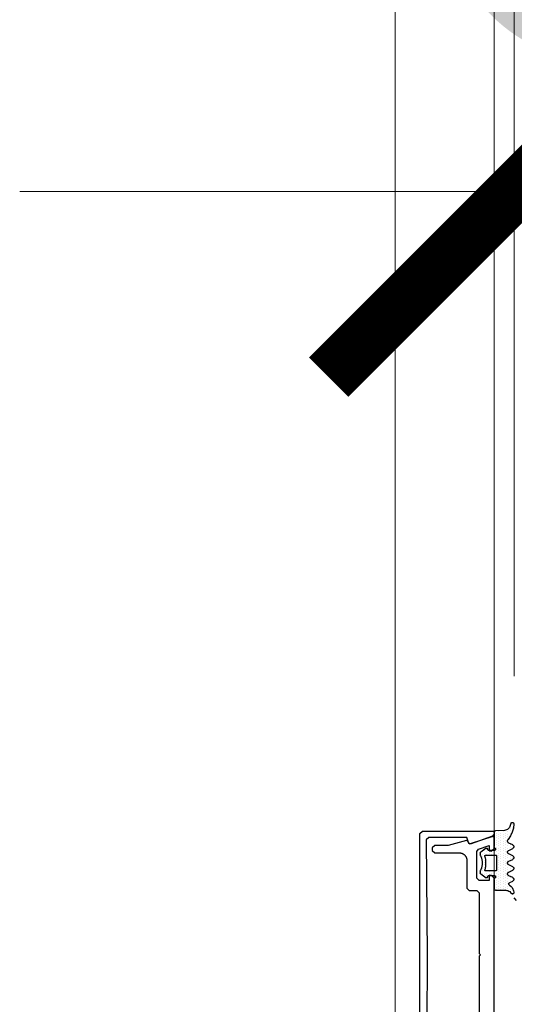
# Model space of a CAD drawing. Extents: x 4615668 to 9294084, y 5325188 to 10688993.
# Tile 121 of 256: x 4635721 to 4635731, y 5331804 to 5331824. Entities that reach past the tile are written whole.
import ezdxf

# ---------------------------------------------------------------- set-up
doc = ezdxf.new("R2010")
doc.units = 0
doc.header["$MEASUREMENT"] = 0
doc.layers.add('A_wymiary', color=152, linetype='Continuous', lineweight=5)
doc.layers.add('Wymiat 100', color=251, linetype='Continuous', lineweight=5)
for name, color, linetype in [('CrossSectionsGlass', 7, 'Continuous'), ('CrossSectionsGums', 7, 'Continuous'), ('CrossSectionsProfils', 7, 'Continuous'), ('STOLARKA', 4, 'Continuous')]:
    doc.layers.add(name, color=color, linetype=linetype)
doc.styles.add('wewn', font='arial.ttf', dxfattribs={"height": 12})
doc.dimstyles.new('Kopia 1do100 wew', dxfattribs={"dimscale": 0.5, "dimtxt": 8, "dimasz": 15, "dimexe": 20, "dimexo": 0, "dimgap": 5, "dimtad": 1, "dimdec": 0, "dimzin": 9, "dimtxsty": 'wewn', "dimblk": 'ARCHTICK', "dimcen": 3, "dimdle": 20, "dimclrd": 256, "dimclre": 256, "dimclrt": 256, "dimadec": 0, "dimazin": 2, "dimtfac": 1, "dimtdec": 0, "dimtix": 1, "dimtmove": 2, "dimatfit": 3, "dimldrblk": 'NONE', "dimfxl": 0, "dimtvp": 1, "dimtolj": 1, "dimtzin": 0, "dimlwd": 5, "dimlwe": 5, "dimarcsym": 0})

# ---------------------------------------------------------------- blocks, each defined once
blk = doc.blocks.new('5032252X', base_point=(219.53, 286.06))
at = {"layer": 'CrossSectionsProfils', "flags": 128}
blk.add_lwpolyline([(242.62, 280.48), (241.63, 276.79), (241.63, 274.06), (241.13, 273.56), (240.63, 273.56), (240.13, 274.06), (240.13, 279.06), (240.12, 279.13), (240.12, 279.19), (240.11, 279.26), (240.1, 279.32), (240.09, 279.39), (240.08, 279.45), (240.06, 279.51), (240.04, 279.58), (240.01, 279.64), (239.99, 279.7), (239.96, 279.76), (239.93, 279.81), (239.89, 279.87), (239.86, 279.92), (239.82, 279.98), (239.78, 280.03), (239.73, 280.08), (239.69, 280.12), (239.64, 280.17), (239.59, 280.21), (239.54, 280.25), (239.49, 280.29), (239.43, 280.33), (239.38, 280.36), (239.32, 280.39), (239.26, 280.42), (239.2, 280.45), (239.14, 280.47), (239.08, 280.49), (239.01, 280.51), (238.95, 280.53), (238.89, 280.54), (238.82, 280.55), (238.76, 280.56), (238.69, 280.56), (238.63, 280.56), (233.03, 280.56), (232.53, 281.06), (232.53, 282.56), (232.03, 283.06), (219.78, 283.06), (219.53, 283.31), (219.28, 283.06), (207.03, 283.06), (206.53, 282.56), (206.53, 281.06), (206.03, 280.56), (200.43, 280.56), (200.36, 280.56), (200.3, 280.56), (200.23, 280.55), (200.17, 280.54), (200.1, 280.53), (200.04, 280.51), (199.98, 280.49), (199.91, 280.47), (199.85, 280.45), (199.79, 280.42), (199.73, 280.39), (199.68, 280.36), (199.62, 280.33), (199.57, 280.29), (199.51, 280.25), (199.46, 280.21), (199.41, 280.17), (199.37, 280.12), (199.32, 280.08), (199.28, 280.03), (199.24, 279.98), (199.2, 279.92), (199.16, 279.87), (199.13, 279.81), (199.1, 279.76), (199.07, 279.7), (199.04, 279.64), (199.02, 279.58), (199, 279.51), (198.98, 279.45), (198.96, 279.39), (198.95, 279.32), (198.94, 279.26), (198.93, 279.19), (198.93, 279.13), (198.93, 279.06), (198.93, 274.06), (198.43, 273.56), (197.93, 273.56), (197.43, 274.06), (197.43, 276.79), (196.44, 280.48), (196.62, 280.84), (196.99, 280.97), (197.12, 281.22), (195.64, 285.8), (195.83, 286.06), (198.03, 286.06), (198.53, 285.56), (198.53, 285.07), (197.45, 285.07), (198.15, 282.91), (198.62, 282.56), (204.03, 282.56), (204.53, 283.06), (204.53, 285.07), (203.53, 285.07), (203.53, 285.56), (204.03, 286.06), (235.03, 286.06), (235.53, 285.56), (235.53, 285.07), (234.53, 285.07), (234.53, 283.06), (235.03, 282.56), (240.43, 282.56), (240.9, 282.91), (241.6, 285.07), (240.53, 285.07), (240.53, 285.56), (241.03, 286.06), (243.23, 286.06), (243.42, 285.8), (241.94, 281.22), (242.06, 280.97), (242.43, 280.84), (242.62, 280.48)], dxfattribs=at)
blk = doc.blocks.new('K41_7891_X', base_point=(69.24231, 1066.76321))
at = {"layer": 'CrossSectionsProfils'}
for p, q in [((44.44231, 1066.76321), (44.24231, 1066.56321)), ((44.24231, 1066.56321), (44.24231, 1052.26321)), ((44.77159, 1066.76321), (44.44231, 1066.76321)), ((45.24143, 1066.43422), (44.77159, 1066.76321)), ((93.71303, 1066.76321), (93.24318, 1066.43422)), ((94.04231, 1066.76321), (93.71303, 1066.76321)), ((94.24231, 1066.56321), (94.04231, 1066.76321)), ((94.24231, 1052.26321), (94.24231, 1066.56321)), ((46.88025, 1061.93161), (45.24143, 1066.43422)), ((93.24318, 1066.43422), (91.60437, 1061.93161)), ((45.54231, 1061.23181), (46.76071, 1061.67527)), ((45.54231, 1053.56323), (45.54231, 1061.23181)), ((46.76071, 1061.67527), (46.88025, 1061.93161)), ((91.60437, 1061.93161), (91.7239, 1061.67527)), ((91.7239, 1061.67527), (92.94231, 1061.23181)), ((92.94231, 1061.23181), (92.94231, 1053.56323)), ((46.04662, 1053.06324), (45.54231, 1053.56323)), ((69.24231, 1053.26321), (46.04662, 1053.06324)), ((92.438, 1053.06324), (69.24231, 1053.26321)), ((92.94231, 1053.56323), (92.438, 1053.06324)), ((44.24231, 1052.26321), (44.74231, 1051.76321)), ((44.74231, 1051.76321), (93.74231, 1051.76321)), ((93.74231, 1051.76321), (94.24231, 1052.26321))]:
    blk.add_line(p, q, dxfattribs=at)
blk = doc.blocks.new('Hatch19036', base_point=(5719.19, 731.85))
at = {"layer": 'CrossSectionsGums', "color": 8}
for p, q in [((6276.66, 666.61), (6276.66, 666.61)), ((6277.14, 666.61), (6277.14, 666.61)), ((6279.52, 666.61), (6279.52, 666.61)), ((6281.42, 666.61), (6281.42, 666.61)), ((6281.9, 666.61), (6281.9, 666.61)), ((6283.8, 666.61), (6283.8, 666.61)), ((6285.71, 666.61), (6285.71, 666.61)), ((6286.19, 666.61), (6286.19, 666.61)), ((6289.52, 666.61), (6289.52, 666.61)), ((6290, 666.61), (6290, 666.61)), ((6290.47, 666.61), (6290.47, 666.61)), ((6276.9, 666.14), (6276.9, 666.14)), ((6277.37, 665.18), (6277.37, 665.18)), ((6277.38, 666.14), (6277.38, 666.14)), ((6277.61, 665.66), (6277.61, 665.66)), ((6277.61, 664.71), (6277.61, 664.71)), ((6277.85, 666.14), (6277.85, 666.14)), ((6277.85, 665.18), (6277.85, 665.18)), ((6278.09, 665.66), (6278.09, 665.66)), ((6278.09, 664.71), (6278.09, 664.71)), ((6278.33, 665.18), (6278.33, 665.18)), ((6278.57, 665.66), (6278.57, 665.66)), ((6278.57, 664.71), (6278.57, 664.71)), ((6278.8, 665.18), (6278.8, 665.18)), ((6279.04, 665.66), (6279.04, 665.66)), ((6279.04, 664.71), (6279.04, 664.71)), ((6279.28, 666.14), (6279.28, 666.14)), ((6279.28, 665.18), (6279.28, 665.18)), ((6279.52, 665.66), (6279.52, 665.66)), ((6279.52, 664.71), (6279.52, 664.71)), ((6279.76, 666.14), (6279.76, 666.14)), ((6279.76, 665.18), (6279.76, 665.18)), ((6279.99, 665.66), (6279.99, 665.66)), ((6279.99, 664.71), (6279.99, 664.71)), ((6280.23, 665.18), (6280.23, 665.18)), ((6280.47, 664.71), (6280.47, 664.71)), ((6280.71, 665.18), (6280.71, 665.18)), ((6280.95, 665.66), (6280.95, 665.66)), ((6280.95, 664.71), (6280.95, 664.71)), ((6281.18, 665.18), (6281.18, 665.18)), ((6281.19, 666.14), (6281.19, 666.14)), ((6281.42, 665.66), (6281.42, 665.66)), ((6281.42, 664.71), (6281.42, 664.71)), ((6281.66, 666.14), (6281.66, 666.14)), ((6281.66, 665.18), (6281.66, 665.18)), ((6281.9, 665.66), (6281.9, 665.66)), ((6281.9, 664.71), (6281.9, 664.71)), ((6282.14, 666.14), (6282.14, 666.14)), ((6282.14, 665.18), (6282.14, 665.18)), ((6282.38, 665.66), (6282.38, 665.66)), ((6282.38, 664.71), (6282.38, 664.71)), ((6282.61, 665.18), (6282.61, 665.18)), ((6282.85, 664.71), (6282.85, 664.71)), ((6283.09, 665.18), (6283.09, 665.18)), ((6283.33, 665.66), (6283.33, 665.66)), ((6283.33, 664.71), (6283.33, 664.71)), ((6283.57, 666.14), (6283.57, 666.14)), ((6283.57, 665.18), (6283.57, 665.18)), ((6283.8, 665.66), (6283.8, 665.66)), ((6283.8, 664.71), (6283.8, 664.71)), ((6284.04, 666.14), (6284.04, 666.14)), ((6284.04, 665.18), (6284.04, 665.18)), ((6284.28, 665.66), (6284.28, 665.66)), ((6284.28, 664.71), (6284.28, 664.71)), ((6284.52, 665.18), (6284.52, 665.18)), ((6284.76, 664.71), (6284.76, 664.71)), ((6284.99, 665.18), (6284.99, 665.18)), ((6285.23, 665.66), (6285.23, 665.66)), ((6285.23, 664.71), (6285.23, 664.71)), ((6285.47, 666.14), (6285.47, 666.14)), ((6285.47, 665.18), (6285.47, 665.18)), ((6285.71, 665.66), (6285.71, 665.66)), ((6285.71, 664.71), (6285.71, 664.71)), ((6285.95, 666.14), (6285.95, 666.14)), ((6285.95, 665.18), (6285.95, 665.18)), ((6286.19, 665.66), (6286.19, 665.66)), ((6286.19, 664.71), (6286.19, 664.71)), ((6286.42, 666.14), (6286.42, 666.14)), ((6286.42, 665.18), (6286.42, 665.18)), ((6286.66, 665.66), (6286.66, 665.66)), ((6286.66, 664.71), (6286.66, 664.71)), ((6286.9, 665.18), (6286.9, 665.18)), ((6287.14, 664.71), (6287.14, 664.71)), ((6287.38, 665.18), (6287.38, 665.18)), ((6287.61, 665.66), (6287.61, 665.66)), ((6287.61, 664.71), (6287.61, 664.71)), ((6287.85, 665.18), (6287.85, 665.18)), ((6288.09, 665.66), (6288.09, 665.66)), ((6288.09, 664.71), (6288.09, 664.71)), ((6288.33, 666.14), (6288.33, 666.14)), ((6288.33, 665.18), (6288.33, 665.18)), ((6288.57, 665.66), (6288.57, 665.66)), ((6288.57, 664.71), (6288.57, 664.71)), ((6288.8, 666.14), (6288.8, 666.14)), ((6288.8, 665.18), (6288.8, 665.18)), ((6289.04, 665.66), (6289.04, 665.66)), ((6289.04, 664.71), (6289.04, 664.71)), ((6289.28, 666.14), (6289.28, 666.14)), ((6289.28, 665.18), (6289.28, 665.18)), ((6289.52, 665.66), (6289.52, 665.66)), ((6289.76, 666.14), (6289.76, 666.14)), ((6290.23, 666.14), (6290.23, 666.14)), ((6277.37, 664.23), (6277.37, 664.23)), ((6277.38, 663.28), (6277.38, 663.28)), ((6277.61, 663.76), (6277.61, 663.76)), ((6277.85, 664.23), (6277.85, 664.23)), ((6277.85, 663.28), (6277.85, 663.28)), ((6278.09, 663.76), (6278.09, 663.76)), ((6278.33, 664.23), (6278.33, 664.23)), ((6278.33, 663.28), (6278.33, 663.28)), ((6278.57, 663.76), (6278.57, 663.76)), ((6278.8, 664.23), (6278.8, 664.23)), ((6278.8, 663.28), (6278.8, 663.28)), ((6279.04, 663.76), (6279.04, 663.76)), ((6279.28, 664.23), (6279.28, 664.23)), ((6279.28, 663.28), (6279.28, 663.28)), ((6279.52, 663.76), (6279.52, 663.76)), ((6279.76, 664.23), (6279.76, 664.23)), ((6279.76, 663.28), (6279.76, 663.28)), ((6279.99, 663.76), (6279.99, 663.76)), ((6280.23, 664.23), (6280.23, 664.23)), ((6280.23, 663.28), (6280.23, 663.28)), ((6280.47, 663.76), (6280.47, 663.76)), ((6280.47, 662.8), (6280.47, 662.8)), ((6280.71, 664.23), (6280.71, 664.23)), ((6280.71, 663.28), (6280.71, 663.28)), ((6280.95, 663.76), (6280.95, 663.76)), ((6280.95, 662.8), (6280.95, 662.8)), ((6281.18, 664.23), (6281.18, 664.23)), ((6281.19, 663.28), (6281.19, 663.28)), ((6281.42, 663.76), (6281.42, 663.76)), ((6281.66, 664.23), (6281.66, 664.23)), ((6281.9, 663.76), (6281.9, 663.76)), ((6282.14, 664.23), (6282.14, 664.23)), ((6282.38, 663.76), (6282.38, 663.76)), ((6282.61, 664.23), (6282.61, 664.23)), ((6282.85, 663.76), (6282.85, 663.76)), ((6283.09, 664.23), (6283.09, 664.23)), ((6283.33, 663.76), (6283.33, 663.76)), ((6283.57, 664.23), (6283.57, 664.23)), ((6283.8, 663.76), (6283.8, 663.76)), ((6284.04, 664.23), (6284.04, 664.23)), ((6284.28, 663.76), (6284.28, 663.76)), ((6284.52, 664.23), (6284.52, 664.23)), ((6284.52, 663.28), (6284.52, 663.28)), ((6284.76, 663.76), (6284.76, 663.76)), ((6284.76, 662.8), (6284.76, 662.8)), ((6284.99, 664.23), (6284.99, 664.23)), ((6285, 663.28), (6285, 663.28)), ((6285.23, 663.76), (6285.23, 663.76)), ((6285.23, 662.8), (6285.23, 662.8)), ((6285.47, 664.23), (6285.47, 664.23)), ((6285.47, 663.28), (6285.47, 663.28)), ((6285.71, 663.76), (6285.71, 663.76)), ((6285.95, 664.23), (6285.95, 664.23)), ((6285.95, 663.28), (6285.95, 663.28)), ((6286.19, 663.76), (6286.19, 663.76)), ((6286.42, 664.23), (6286.42, 664.23)), ((6286.42, 663.28), (6286.42, 663.28)), ((6286.66, 663.76), (6286.66, 663.76)), ((6286.9, 664.23), (6286.9, 664.23)), ((6286.9, 663.28), (6286.9, 663.28)), ((6287.14, 663.76), (6287.14, 663.76)), ((6287.38, 664.23), (6287.38, 664.23)), ((6287.38, 663.28), (6287.38, 663.28)), ((6287.61, 663.76), (6287.61, 663.76)), ((6287.85, 664.23), (6287.85, 664.23)), ((6287.85, 663.28), (6287.85, 663.28)), ((6288.09, 663.76), (6288.09, 663.76)), ((6288.33, 664.23), (6288.33, 664.23)), ((6288.33, 663.28), (6288.33, 663.28)), ((6288.57, 663.76), (6288.57, 663.76)), ((6288.8, 664.23), (6288.8, 664.23)), ((6288.8, 663.28), (6288.8, 663.28)), ((6289.04, 663.76), (6289.04, 663.76)), ((6289.28, 664.23), (6289.28, 664.23)), ((6279.76, 661.37), (6279.76, 661.37)), ((6280.23, 661.37), (6280.23, 661.37)), ((6280.47, 661.85), (6280.47, 661.85)), ((6280.47, 660.9), (6280.47, 660.9)), ((6280.71, 662.33), (6280.71, 662.33)), ((6280.71, 661.37), (6280.71, 661.37)), ((6280.95, 661.85), (6280.95, 661.85)), ((6280.95, 660.9), (6280.95, 660.9)), ((6281.42, 660.9), (6281.42, 660.9)), ((6281.9, 660.9), (6281.9, 660.9)), ((6282.38, 660.9), (6282.38, 660.9)), ((6282.85, 660.9), (6282.85, 660.9)), ((6283.33, 660.9), (6283.33, 660.9)), ((6283.8, 660.9), (6283.8, 660.9)), ((6284.28, 660.9), (6284.28, 660.9)), ((6284.52, 662.33), (6284.52, 662.33)), ((6284.52, 661.37), (6284.52, 661.37)), ((6284.76, 661.85), (6284.76, 661.85)), ((6284.76, 660.9), (6284.76, 660.9)), ((6284.99, 662.33), (6284.99, 662.33)), ((6284.99, 661.37), (6284.99, 661.37)), ((6285.23, 661.85), (6285.23, 661.85)), ((6285.23, 660.9), (6285.23, 660.9)), ((6285.47, 661.37), (6285.47, 661.37)), ((6280.71, 660.42), (6280.71, 660.42)), ((6281.19, 660.42), (6281.19, 660.42)), ((6281.66, 660.42), (6281.66, 660.42)), ((6282.14, 660.42), (6282.14, 660.42)), ((6283.57, 660.42), (6283.57, 660.42)), ((6284.04, 660.42), (6284.04, 660.42)), ((6284.52, 660.42), (6284.52, 660.42)), ((6285, 660.42), (6285, 660.42))]:
    blk.add_line(p, q, dxfattribs=at)
blk = doc.blocks.new('120480', base_point=(6282.48, 662.75))
at = {"layer": 'CrossSectionsGums', "color": 1}
for p, q in [((6276.5, 666.64), (6276.48, 666.59)), ((6276.48, 666.59), (6276.48, 666.54)), ((6276.51, 666.69), (6276.5, 666.64)), ((6276.54, 666.73), (6276.51, 666.69)), ((6276.58, 666.77), (6276.54, 666.73)), ((6276.62, 666.8), (6276.58, 666.77)), ((6276.66, 666.82), (6276.62, 666.8)), ((6276.71, 666.84), (6276.66, 666.82)), ((6276.76, 666.85), (6276.71, 666.84)), ((6276.81, 666.85), (6276.76, 666.85)), ((6277.16, 666.78), (6276.81, 666.85)), ((6277.49, 666.66), (6277.16, 666.78)), ((6277.79, 666.48), (6277.49, 666.66)), ((6278.8, 666.01), (6279.08, 666.62)), ((6279.11, 666.68), (6279.08, 666.62)), ((6279.16, 666.73), (6279.11, 666.68)), ((6279.21, 666.78), (6279.16, 666.73)), ((6279.27, 666.81), (6279.21, 666.78)), ((6279.34, 666.83), (6279.27, 666.81)), ((6279.41, 666.85), (6279.34, 666.83)), ((6279.48, 666.85), (6279.41, 666.85)), ((6279.55, 666.83), (6279.48, 666.85)), ((6279.61, 666.81), (6279.55, 666.83)), ((6279.67, 666.78), (6279.61, 666.81)), ((6279.72, 666.73), (6279.67, 666.78)), ((6279.77, 666.68), (6279.72, 666.73)), ((6279.8, 666.62), (6279.77, 666.68)), ((6279.8, 666.62), (6280.18, 665.81)), ((6280.9, 665.81), (6281.28, 666.62)), ((6281.31, 666.68), (6281.28, 666.62)), ((6281.36, 666.73), (6281.31, 666.68)), ((6281.41, 666.78), (6281.36, 666.73)), ((6281.47, 666.81), (6281.41, 666.78)), ((6281.54, 666.83), (6281.47, 666.81)), ((6281.61, 666.85), (6281.54, 666.83)), ((6281.68, 666.85), (6281.61, 666.85)), ((6281.75, 666.83), (6281.68, 666.85)), ((6281.81, 666.81), (6281.75, 666.83)), ((6281.87, 666.78), (6281.81, 666.81)), ((6281.92, 666.73), (6281.87, 666.78)), ((6281.97, 666.68), (6281.92, 666.73)), ((6282, 666.62), (6281.97, 666.68)), ((6282, 666.62), (6282.38, 665.81)), ((6283.1, 665.81), (6283.48, 666.62)), ((6283.51, 666.68), (6283.48, 666.62)), ((6283.56, 666.73), (6283.51, 666.68)), ((6283.61, 666.78), (6283.56, 666.73)), ((6283.67, 666.81), (6283.61, 666.78)), ((6283.74, 666.83), (6283.67, 666.81)), ((6283.81, 666.85), (6283.74, 666.83)), ((6283.88, 666.85), (6283.81, 666.85)), ((6283.95, 666.83), (6283.88, 666.85)), ((6284.01, 666.81), (6283.95, 666.83)), ((6284.07, 666.78), (6284.01, 666.81)), ((6284.12, 666.73), (6284.07, 666.78)), ((6284.17, 666.68), (6284.12, 666.73)), ((6284.2, 666.62), (6284.17, 666.68)), ((6284.2, 666.62), (6284.58, 665.81)), ((6285.3, 665.81), (6285.68, 666.62)), ((6285.71, 666.68), (6285.68, 666.62)), ((6285.76, 666.73), (6285.71, 666.68)), ((6285.81, 666.78), (6285.76, 666.73)), ((6285.87, 666.81), (6285.81, 666.78)), ((6285.94, 666.83), (6285.87, 666.81)), ((6286.01, 666.85), (6285.94, 666.83)), ((6286.08, 666.85), (6286.01, 666.85)), ((6286.15, 666.83), (6286.08, 666.85)), ((6286.21, 666.81), (6286.15, 666.83)), ((6286.27, 666.78), (6286.21, 666.81)), ((6286.32, 666.73), (6286.27, 666.78)), ((6286.37, 666.68), (6286.32, 666.73)), ((6286.4, 666.62), (6286.37, 666.68)), ((6286.4, 666.62), (6286.75, 665.87)), ((6289.8, 666.76), (6288.98, 666.54)), ((6290.64, 666.85), (6289.8, 666.76)), ((6290.69, 666.84), (6290.64, 666.85)), ((6290.74, 666.83), (6290.69, 666.84)), ((6290.79, 666.81), (6290.74, 666.83)), ((6290.83, 666.78), (6290.79, 666.81)), ((6290.87, 666.74), (6290.83, 666.78)), ((6290.9, 666.7), (6290.87, 666.74)), ((6290.92, 666.65), (6290.9, 666.7)), ((6290.94, 666.6), (6290.92, 666.65)), ((6290.94, 666.55), (6290.94, 666.6)), ((6276.48, 666.54), (6276.49, 666.49)), ((6276.49, 666.49), (6276.5, 666.44)), ((6276.5, 666.44), (6276.52, 666.39)), ((6276.52, 666.39), (6276.55, 666.35)), ((6276.55, 666.35), (6276.59, 666.32)), ((6276.59, 666.32), (6276.63, 666.29)), ((6276.81, 666.17), (6276.63, 666.29)), ((6276.96, 666.02), (6276.81, 666.17)), ((6277.08, 665.85), (6276.96, 666.02)), ((6277.17, 665.66), (6277.08, 665.85)), ((6277.22, 665.45), (6277.17, 665.66)), ((6277.24, 665.24), (6277.22, 665.45)), ((6277.24, 663.15), (6277.24, 665.24)), ((6278.05, 666.24), (6277.79, 666.48)), ((6278.28, 665.97), (6278.05, 666.24)), ((6278.28, 665.97), (6278.31, 665.93)), ((6278.31, 665.93), (6278.35, 665.9)), ((6278.35, 665.9), (6278.39, 665.87)), ((6278.39, 665.87), (6278.44, 665.85)), ((6278.44, 665.85), (6278.5, 665.84)), ((6278.5, 665.84), (6278.55, 665.84)), ((6278.55, 665.84), (6278.6, 665.85)), ((6278.6, 665.85), (6278.65, 665.87)), ((6278.65, 665.87), (6278.7, 665.89)), ((6278.7, 665.89), (6278.74, 665.93)), ((6278.74, 665.93), (6278.77, 665.97)), ((6278.77, 665.97), (6278.8, 666.01)), ((6280.18, 665.81), (6280.21, 665.75)), ((6280.21, 665.75), (6280.26, 665.7)), ((6280.26, 665.7), (6280.31, 665.65)), ((6280.31, 665.65), (6280.37, 665.62)), ((6280.37, 665.62), (6280.44, 665.6)), ((6280.44, 665.6), (6280.51, 665.58)), ((6280.51, 665.58), (6280.58, 665.58)), ((6280.58, 665.58), (6280.65, 665.6)), ((6280.65, 665.6), (6280.71, 665.62)), ((6280.71, 665.62), (6280.77, 665.65)), ((6280.77, 665.65), (6280.82, 665.7)), ((6280.82, 665.7), (6280.87, 665.75)), ((6280.87, 665.75), (6280.9, 665.81)), ((6282.38, 665.81), (6282.41, 665.75)), ((6282.41, 665.75), (6282.46, 665.7)), ((6282.46, 665.7), (6282.51, 665.65)), ((6282.51, 665.65), (6282.57, 665.62)), ((6282.57, 665.62), (6282.64, 665.6)), ((6282.64, 665.6), (6282.71, 665.58)), ((6282.71, 665.58), (6282.78, 665.58)), ((6282.78, 665.58), (6282.85, 665.6)), ((6282.85, 665.6), (6282.91, 665.62)), ((6282.91, 665.62), (6282.97, 665.65)), ((6282.97, 665.65), (6283.02, 665.7)), ((6283.02, 665.7), (6283.07, 665.75)), ((6283.07, 665.75), (6283.1, 665.81)), ((6284.58, 665.81), (6284.61, 665.75)), ((6284.61, 665.75), (6284.66, 665.7)), ((6284.66, 665.7), (6284.71, 665.65)), ((6284.71, 665.65), (6284.77, 665.62)), ((6284.77, 665.62), (6284.84, 665.6)), ((6284.84, 665.6), (6284.91, 665.58)), ((6284.91, 665.58), (6284.98, 665.58)), ((6284.98, 665.58), (6285.05, 665.6)), ((6285.05, 665.6), (6285.11, 665.62)), ((6285.11, 665.62), (6285.17, 665.65)), ((6285.17, 665.65), (6285.22, 665.7)), ((6285.22, 665.7), (6285.27, 665.75)), ((6285.27, 665.75), (6285.3, 665.81)), ((6286.75, 665.87), (6286.8, 665.79)), ((6286.8, 665.79), (6286.86, 665.72)), ((6286.86, 665.72), (6286.93, 665.67)), ((6286.93, 665.67), (6287.01, 665.62)), ((6287.01, 665.62), (6287.1, 665.59)), ((6287.1, 665.59), (6287.19, 665.58)), ((6287.19, 665.58), (6287.28, 665.59)), ((6287.28, 665.59), (6287.37, 665.61)), ((6287.37, 665.61), (6287.45, 665.65)), ((6287.45, 665.65), (6287.52, 665.7)), ((6288.22, 666.18), (6287.52, 665.7)), ((6288.98, 666.54), (6288.22, 666.18)), ((6289.34, 664.98), (6289.24, 663.13)), ((6289.37, 665.17), (6289.34, 664.98)), ((6289.42, 665.37), (6289.37, 665.17)), ((6289.52, 665.54), (6289.42, 665.37)), ((6289.63, 665.7), (6289.52, 665.54)), ((6289.78, 665.84), (6289.63, 665.7)), ((6289.94, 665.96), (6289.78, 665.84)), ((6290.13, 666.04), (6289.94, 665.96)), ((6290.74, 666.27), (6290.13, 666.04)), ((6290.74, 666.27), (6290.79, 666.29)), ((6290.79, 666.29), (6290.84, 666.32)), ((6290.84, 666.32), (6290.87, 666.36)), ((6290.87, 666.36), (6290.9, 666.4)), ((6290.9, 666.4), (6290.92, 666.45)), ((6290.92, 666.45), (6290.94, 666.5)), ((6290.94, 666.5), (6290.94, 666.55)), ((6277.24, 663.15), (6277.25, 663.1)), ((6277.25, 663.1), (6277.26, 663.05)), ((6277.26, 663.05), (6277.28, 663)), ((6277.28, 663), (6277.31, 662.96)), ((6277.31, 662.96), (6277.35, 662.92)), ((6277.35, 662.92), (6277.39, 662.89)), ((6277.39, 662.89), (6277.44, 662.87)), ((6277.44, 662.87), (6277.49, 662.85)), ((6277.49, 662.85), (6277.54, 662.85)), ((6279.42, 662.85), (6277.54, 662.85)), ((6279.42, 662.85), (6279.47, 662.85)), ((6279.47, 662.85), (6279.53, 662.87)), ((6279.53, 662.87), (6279.57, 662.89)), ((6279.57, 662.89), (6279.62, 662.92)), ((6279.62, 662.92), (6279.65, 662.95)), ((6279.65, 662.95), (6279.68, 663)), ((6279.71, 663.04), (6279.68, 663)), ((6279.75, 663.08), (6279.71, 663.04)), ((6279.79, 663.11), (6279.75, 663.08)), ((6279.84, 663.13), (6279.79, 663.11)), ((6279.89, 663.14), (6279.84, 663.13)), ((6279.94, 663.15), (6279.89, 663.14)), ((6279.99, 663.14), (6279.94, 663.15)), ((6280.04, 663.13), (6279.99, 663.14)), ((6280.09, 663.11), (6280.04, 663.13)), ((6280.13, 663.08), (6280.09, 663.11)), ((6280.17, 663.04), (6280.13, 663.08)), ((6280.2, 663), (6280.17, 663.04)), ((6280.22, 662.95), (6280.2, 663)), ((6280.24, 662.9), (6280.22, 662.95)), ((6280.24, 662.85), (6280.24, 662.9)), ((6280.24, 661.65), (6280.24, 662.85)), ((6281.15, 663.18), (6281.14, 663.15)), ((6281.14, 663.15), (6281.14, 661.17)), ((6281.17, 663.25), (6281.15, 663.22)), ((6281.15, 663.22), (6281.15, 663.18)), ((6281.19, 663.28), (6281.17, 663.25)), ((6281.21, 663.3), (6281.19, 663.28)), ((6281.24, 663.32), (6281.21, 663.3)), ((6281.27, 663.34), (6281.24, 663.32)), ((6281.31, 663.34), (6281.27, 663.34)), ((6281.34, 663.35), (6281.31, 663.34)), ((6284.14, 663.35), (6281.34, 663.35)), ((6284.18, 663.34), (6284.14, 663.35)), ((6284.21, 663.34), (6284.18, 663.34)), ((6284.24, 663.32), (6284.21, 663.34)), ((6284.27, 663.3), (6284.24, 663.32)), ((6284.3, 663.28), (6284.27, 663.3)), ((6284.32, 663.25), (6284.3, 663.28)), ((6284.33, 663.22), (6284.32, 663.25)), ((6284.34, 663.18), (6284.33, 663.22)), ((6284.34, 663.15), (6284.34, 663.18)), ((6284.34, 661.17), (6284.34, 663.15)), ((6285.25, 662.9), (6285.24, 662.85)), ((6285.24, 662.85), (6285.24, 661.65)), ((6285.26, 662.95), (6285.25, 662.9)), ((6285.28, 663), (6285.26, 662.95)), ((6285.31, 663.04), (6285.28, 663)), ((6285.35, 663.08), (6285.31, 663.04)), ((6285.39, 663.11), (6285.35, 663.08)), ((6285.44, 663.13), (6285.39, 663.11)), ((6285.49, 663.14), (6285.44, 663.13)), ((6285.54, 663.15), (6285.49, 663.14)), ((6285.59, 663.14), (6285.54, 663.15)), ((6285.64, 663.13), (6285.59, 663.14)), ((6285.69, 663.11), (6285.64, 663.13)), ((6285.73, 663.08), (6285.69, 663.11)), ((6285.77, 663.04), (6285.73, 663.08)), ((6285.8, 663), (6285.77, 663.04)), ((6285.8, 663), (6285.83, 662.96)), ((6285.83, 662.96), (6285.87, 662.92)), ((6285.87, 662.92), (6285.91, 662.89)), ((6285.91, 662.89), (6285.96, 662.87)), ((6285.96, 662.87), (6286.01, 662.85)), ((6286.01, 662.85), (6286.06, 662.85)), ((6288.94, 662.85), (6286.06, 662.85)), ((6288.94, 662.85), (6288.99, 662.85)), ((6288.99, 662.85), (6289.04, 662.86)), ((6289.04, 662.86), (6289.09, 662.89)), ((6289.09, 662.89), (6289.13, 662.91)), ((6289.13, 662.91), (6289.17, 662.95)), ((6289.17, 662.95), (6289.2, 662.99)), ((6289.2, 662.99), (6289.22, 663.03)), ((6289.22, 663.03), (6289.23, 663.08)), ((6289.23, 663.08), (6289.24, 663.13)), ((6279.75, 661.41), (6279.74, 661.38)), ((6279.74, 661.38), (6279.74, 661.34)), ((6279.74, 661.34), (6279.75, 661.31)), ((6279.76, 661.44), (6279.75, 661.41)), ((6279.75, 661.31), (6279.76, 661.28)), ((6279.78, 661.48), (6279.76, 661.44)), ((6279.76, 661.28), (6279.78, 661.25)), ((6279.8, 661.5), (6279.78, 661.48)), ((6280.53, 660.18), (6279.78, 661.25)), ((6279.83, 661.52), (6279.8, 661.5)), ((6279.86, 661.54), (6279.83, 661.52)), ((6279.89, 661.55), (6279.86, 661.54)), ((6279.89, 661.55), (6280.24, 661.65)), ((6281.14, 661.17), (6281.15, 661.14)), ((6281.15, 661.14), (6281.16, 661.1)), ((6281.16, 661.1), (6281.17, 661.07)), ((6281.17, 661.07), (6281.19, 661.04)), ((6281.19, 661.04), (6281.22, 661.02)), ((6281.22, 661.02), (6281.25, 661)), ((6281.25, 661), (6281.28, 660.98)), ((6281.28, 660.98), (6281.32, 660.97)), ((6281.32, 660.97), (6281.36, 660.97)), ((6281.36, 660.97), (6281.39, 660.98)), ((6282.06, 661.11), (6281.39, 660.98)), ((6282.74, 661.15), (6282.06, 661.11)), ((6283.42, 661.11), (6282.74, 661.15)), ((6284.09, 660.98), (6283.42, 661.11)), ((6284.09, 660.98), (6284.13, 660.97)), ((6284.13, 660.97), (6284.16, 660.97)), ((6284.16, 660.97), (6284.2, 660.98)), ((6284.2, 660.98), (6284.23, 661)), ((6284.23, 661), (6284.26, 661.02)), ((6284.26, 661.02), (6284.29, 661.04)), ((6284.29, 661.04), (6284.31, 661.07)), ((6284.31, 661.07), (6284.33, 661.1)), ((6284.33, 661.1), (6284.34, 661.14)), ((6284.34, 661.14), (6284.34, 661.17)), ((6285.71, 661.25), (6284.96, 660.18)), ((6285.24, 661.65), (6285.59, 661.55)), ((6285.63, 661.54), (6285.59, 661.55)), ((6285.66, 661.52), (6285.63, 661.54)), ((6285.68, 661.5), (6285.66, 661.52)), ((6285.71, 661.48), (6285.68, 661.5)), ((6285.72, 661.45), (6285.71, 661.48)), ((6285.71, 661.25), (6285.72, 661.28)), ((6285.74, 661.41), (6285.72, 661.45)), ((6285.72, 661.28), (6285.74, 661.31)), ((6285.74, 661.38), (6285.74, 661.41)), ((6285.74, 661.34), (6285.74, 661.38)), ((6285.74, 661.31), (6285.74, 661.34)), ((6280.53, 660.18), (6280.56, 660.13)), ((6280.56, 660.13), (6280.61, 660.1)), ((6280.61, 660.1), (6280.66, 660.07)), ((6280.66, 660.07), (6280.72, 660.05)), ((6280.72, 660.05), (6280.77, 660.05)), ((6281.07, 660.05), (6280.77, 660.05)), ((6281.07, 660.05), (6281.1, 660.05)), ((6281.1, 660.05), (6281.14, 660.06)), ((6281.14, 660.06), (6281.17, 660.07)), ((6281.17, 660.07), (6281.2, 660.08)), ((6281.8, 660.31), (6281.2, 660.08)), ((6282.42, 660.43), (6281.8, 660.31)), ((6283.06, 660.43), (6282.42, 660.43)), ((6283.69, 660.31), (6283.06, 660.43)), ((6284.28, 660.08), (6283.69, 660.31)), ((6284.28, 660.08), (6284.31, 660.07)), ((6284.31, 660.07), (6284.35, 660.06)), ((6284.35, 660.06), (6284.38, 660.05)), ((6284.38, 660.05), (6284.42, 660.05)), ((6284.71, 660.05), (6284.42, 660.05)), ((6284.71, 660.05), (6284.77, 660.05)), ((6284.77, 660.05), (6284.82, 660.07)), ((6284.82, 660.07), (6284.87, 660.1)), ((6284.87, 660.1), (6284.92, 660.13)), ((6284.92, 660.13), (6284.96, 660.18))]:
    blk.add_line(p, q, dxfattribs=at)
at = {"layer": 'CrossSectionsGums'}
blk.add_blockref('Hatch19036', (5719.19, 731.85), dxfattribs=at)
blk = doc.blocks.new('G$CA57B7548')
at = {"layer": 'A_wymiary', "ltscale": 40}
blk.add_lwpolyline([(2, 45.99), (0, 45.99), (0, 678.989), (2, 678.989), (2, 46.027)], dxfattribs=at)
at = {"layer": 'CrossSectionsGlass'}
blk.add_line((2.4, 190.64), (2.45, 190.59), dxfattribs=at)
at = {"layer": 'CrossSectionsGums', "xscale": -0.1, "yscale": 0.1, "zscale": 0.1, "rotation": 270}
blk.add_blockref('120480', (1.99, 191.319), dxfattribs=at)
at = {"layer": 'CrossSectionsProfils', "xscale": -0.1, "yscale": 0.1, "zscale": 0.1, "rotation": 270}
for name, p in [('K41_7891_X', (2, 189.491)), ('5032252X', (2, 189.49))]:
    blk.add_blockref(name, p, dxfattribs=at)
blk = doc.blocks.new('_ArchTick')
at = {"color": 0, "linetype": 'ByBlock', "const_width": 0.15}
blk.add_lwpolyline([(-0.5, -0.5), (0.5, 0.5)], dxfattribs=at)
blk = doc.blocks.new('*D5721')
at = {"layer": 'A_wymiary', "lineweight": 5, "ltscale": 40}
for p, q in [((4635731.44, 5331810.901), (4635731.44, 5331830.691)), ((4635736.72, 5331810.901), (4635736.72, 5331830.691)), ((4635721.44, 5331820.691), (4635746.72, 5331820.691)), ((4635731.44, 5331820.691), (4635723.94, 5331820.691)), ((4635736.72, 5331820.691), (4635744.22, 5331820.691))]:
    blk.add_line(p, q, dxfattribs=at)
at = {"layer": 'Defpoints', "color": 0}
for p in [(4635736.72, 5331820.691), (4635731.44, 5331810.901), (4635736.72, 5331810.901)]:
    blk.add_point(p, dxfattribs=at)
at = {"layer": 'A_wymiary', "linetype": 'ByBlock', "lineweight": 5, "xscale": 7.5, "yscale": 7.5, "zscale": 7.5}
blk.add_blockref('_ArchTick', (4635731.44, 5331820.691), dxfattribs=at)
at = {"layer": 'A_wymiary', "linetype": 'ByBlock', "lineweight": 5, "xscale": 7.5, "yscale": 7.5, "zscale": 7.5, "rotation": 180}
blk.add_blockref('_ArchTick', (4635736.72, 5331820.691), dxfattribs=at)
at = {"layer": 'A_wymiary', "ltscale": 40, "insert": (4635734.08, 5331829.293), "char_height": 12, "attachment_point": 5, "style": 'wewn'}
blk.add_mtext('\\A1;5', dxfattribs=at)
blk = doc.blocks.new('_None')

msp = doc.modelspace()

# ---------------------------------------------------------------- linework, layer by layer
at = {"layer": 'STOLARKA', "color": 5, "lineweight": 0}
msp.add_line((4635729.034, 5331659.289), (4635729.036, 5332294.732), dxfattribs=at)

# ---------------------------------------------------------------- block references
at = {"layer": 'Wymiat 100', "color": 5, "lineweight": 0, "ltscale": 40}
msp.add_blockref('G$CA57B7548', (4635729.034, 5331615.778), dxfattribs=at)

# ---------------------------------------------------------------- dimensions: what is measured, and where the dimension line sits
at = {"layer": 'A_wymiary', "ltscale": 40}
dim = msp.add_linear_dim(base=(4635736.72, 5331820.691), p1=(4635731.44, 5331810.901), p2=(4635736.72, 5331810.901), dimstyle='Kopia 1do100 wew', override={"dimtxsty": 'wewn', "dimldrblk": 'None'}, dxfattribs=at)
dim.commit()
dim.dimension.update_dxf_attribs({"geometry": '*D5721', "text_midpoint": (4635734.08, 5331829.293)})

doc.saveas('drawing.dxf')
